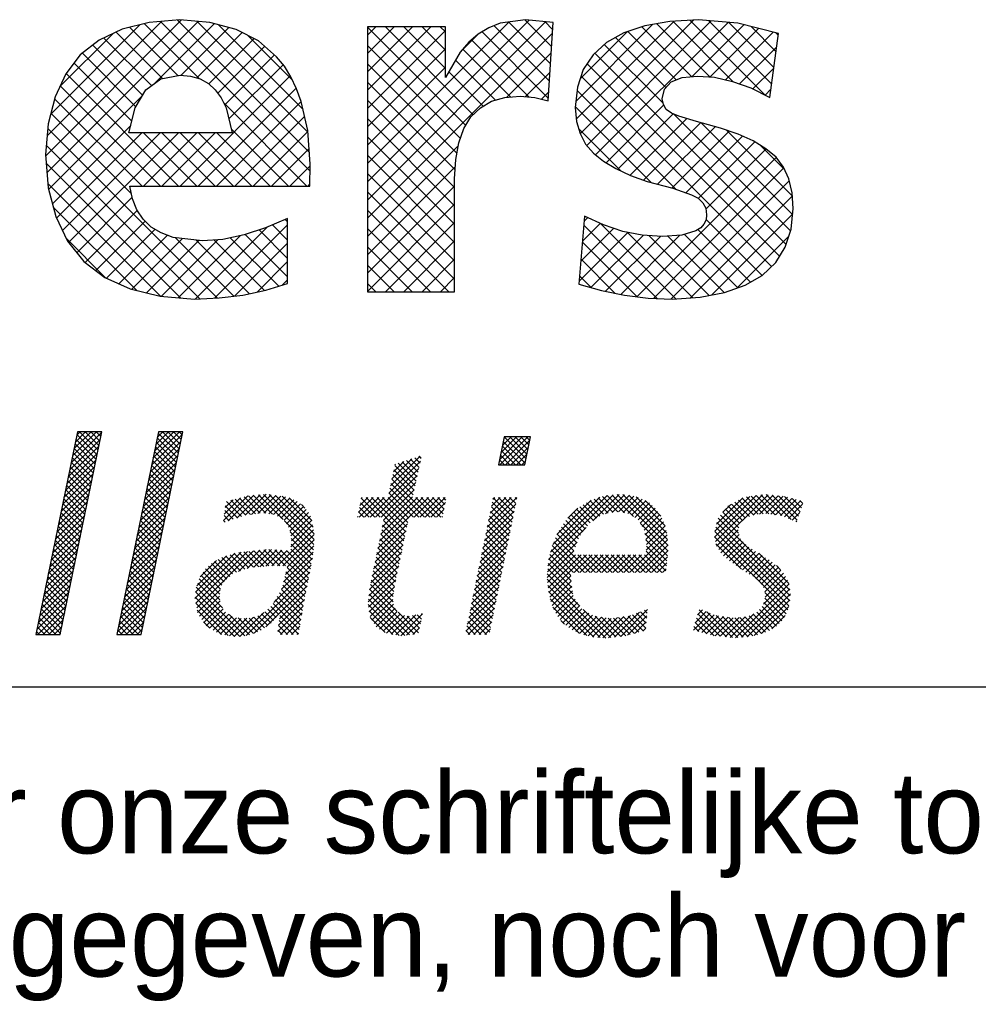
# Model space of a CAD drawing. Extents: x -33748 to 12452, y -14932 to 2888.
# Tile 147 of 194: x -27185 to -26762, y -2992 to -2557. Entities that reach past the tile are written whole.
import ezdxf

# ---------------------------------------------------------------- set-up
doc = ezdxf.new("R2010")
doc.units = 0
doc.header["$LTSCALE"] = 20
doc.layers.get('0').update_dxf_attribs({"color": 15, "linetype": 'CONTINUOUS'})
for name, color, linetype in [('00KAD070', 5, 'CONTINUOUS'), ('7', 7, 'CONTINUOUS'), ('BL$2----', 7, 'CONTINUOUS')]:
    doc.layers.add(name, color=color, linetype=linetype)
doc.styles.add('BURO-018', font='BUROFONT.shx', dxfattribs={"height": 36})

# ---------------------------------------------------------------- blocks, each defined once
blk = doc.blocks.new('A4-VER')
at = {"layer": '00KAD070', "linetype": 'CONTINUOUS'}
blk.add_line((10, 10), (200, 10), dxfattribs=at)
blk = doc.blocks.new('*X14')
at = {"color": 0}
for p, q in [((36.784, -45.385), (39.278, -42.892)), ((36.9, -44.82), (38.854, -42.866)), ((37.016, -44.255), (38.405, -42.866)), ((37.132, -43.691), (37.956, -42.866)), ((37.248, -43.126), (37.507, -42.866)), ((38.899, -44.736), (37.255, -43.092)), ((38.976, -44.364), (37.478, -42.866)), ((39.052, -43.991), (37.927, -42.866)), ((39.129, -43.619), (38.376, -42.866)), ((39.205, -43.246), (38.825, -42.866)), ((39.281, -42.874), (39.274, -42.866)), ((43.326, -45.578), (45.82, -43.084)), ((43.442, -45.013), (45.59, -42.866)), ((43.558, -44.448), (45.141, -42.866)), ((43.674, -43.883), (44.691, -42.866)), ((43.79, -43.318), (44.242, -42.866)), ((45.507, -44.609), (43.863, -42.965)), ((45.584, -44.237), (44.213, -42.866)), ((45.66, -43.864), (44.662, -42.866)), ((45.737, -43.492), (45.111, -42.866)), ((45.813, -43.119), (45.56, -42.866)), ((36.552, -46.515), (39.046, -44.021)), ((36.668, -45.95), (39.162, -43.457)), ((38.746, -45.481), (37.102, -43.837)), ((38.823, -45.109), (37.178, -43.464)), ((43.21, -46.143), (45.704, -43.649)), ((45.354, -45.354), (43.71, -43.71)), ((45.431, -44.982), (43.786, -43.337)), ((71.641, -45.102), (73.47, -43.273)), ((71.658, -45.534), (73.919, -43.273)), ((71.755, -44.539), (73.021, -43.273)), ((73.373, -45.534), (71.86, -44.021)), ((71.869, -43.976), (72.572, -43.273)), ((73.711, -45.424), (71.935, -43.647)), ((71.983, -43.414), (72.123, -43.273)), ((73.787, -45.05), (72.011, -43.274)), ((72.107, -45.534), (74.09, -43.552)), ((73.862, -44.676), (72.459, -43.273)), ((73.938, -44.303), (72.908, -43.273)), ((74.013, -43.929), (73.357, -43.273)), ((74.089, -43.556), (73.806, -43.273)), ((36.436, -47.08), (38.93, -44.586)), ((38.593, -46.227), (36.949, -44.582)), ((38.67, -45.854), (37.025, -44.21)), ((42.978, -47.273), (45.472, -44.779)), ((43.094, -46.708), (45.588, -44.214)), ((45.125, -46.472), (43.48, -44.827)), ((45.201, -46.099), (43.557, -44.455)), ((45.278, -45.727), (43.633, -44.082)), ((62.756, -47.252), (65.167, -44.841)), ((72.475, -45.534), (71.709, -44.768)), ((72.924, -45.534), (71.784, -44.395)), ((72.556, -45.534), (73.976, -44.114)), ((73.005, -45.534), (73.862, -44.677)), ((36.32, -47.645), (38.814, -45.151)), ((38.44, -46.972), (36.796, -45.327)), ((38.517, -46.599), (36.872, -44.955)), ((42.862, -47.838), (45.356, -45.344)), ((44.972, -47.217), (43.327, -45.572)), ((45.048, -46.844), (43.404, -45.2)), ((62.639, -47.819), (65.2, -45.257)), ((62.874, -46.685), (64.501, -45.058)), ((62.991, -46.119), (63.835, -45.275)), ((64.755, -47.244), (63.101, -45.59)), ((63.109, -45.552), (63.169, -45.493)), ((64.838, -46.877), (63.383, -45.423)), ((64.92, -46.51), (63.722, -45.312)), ((65.002, -46.143), (64.06, -45.202)), ((65.084, -45.776), (64.399, -45.092)), ((65.166, -45.409), (64.738, -44.981)), ((65.248, -45.042), (65.076, -44.871)), ((71.577, -45.534), (71.558, -45.515)), ((72.026, -45.534), (71.633, -45.142)), ((73.454, -45.534), (73.748, -45.24)), ((36.088, -48.775), (38.582, -46.281)), ((36.204, -48.21), (38.698, -45.716)), ((38.288, -47.717), (36.643, -46.072)), ((38.364, -47.344), (36.719, -45.7)), ((42.746, -48.403), (45.24, -45.909)), ((44.819, -47.962), (43.174, -46.318)), ((44.895, -47.589), (43.251, -45.945)), ((61.103, -49.803), (65.071, -45.836)), ((61.552, -49.803), (64.941, -46.414)), ((64.591, -47.978), (62.947, -46.333)), ((64.673, -47.611), (63.024, -45.962)), ((35.972, -49.34), (38.466, -46.846)), ((38.058, -48.835), (36.414, -47.19)), ((38.135, -48.462), (36.49, -46.817)), ((38.211, -48.089), (36.567, -46.445)), ((42.514, -49.533), (45.008, -47.039)), ((42.63, -48.968), (45.124, -46.474)), ((44.666, -48.707), (43.022, -47.063)), ((44.742, -48.335), (43.098, -46.69)), ((62.001, -49.803), (64.812, -46.993)), ((65.518, -49.803), (62.793, -47.077)), ((65.967, -49.803), (62.87, -46.705)), ((35.741, -50.47), (38.234, -47.976)), ((35.857, -49.905), (38.35, -47.411)), ((37.905, -49.58), (36.261, -47.935)), ((37.982, -49.207), (36.337, -47.563)), ((42.398, -50.098), (44.892, -47.604)), ((44.513, -49.452), (42.869, -47.808)), ((44.59, -49.08), (42.945, -47.435)), ((49.569, -50.112), (51.655, -48.026)), ((50.257, -49.873), (52.152, -47.978)), ((50.933, -49.646), (52.648, -47.93)), ((51.456, -49.572), (53.055, -47.973)), ((53.159, -49.567), (51.622, -48.029)), ((51.978, -49.499), (53.445, -48.032)), ((54.036, -49.995), (52.031, -47.99)), ((56.526, -52.036), (52.441, -47.95)), ((56.563, -51.624), (52.887, -47.947)), ((56.556, -51.168), (53.416, -48.028)), ((62.203, -50.05), (64.682, -47.571)), ((64.62, -49.803), (62.638, -47.821)), ((65.069, -49.803), (62.715, -47.449)), ((75.623, -53.244), (80.869, -47.997)), ((79.206, -50.11), (81.367, -47.948)), ((80.239, -49.525), (81.782, -47.983)), ((82.537, -49.759), (80.784, -48.006)), ((80.797, -49.417), (82.196, -48.017)), ((85.336, -52.109), (81.192, -47.965)), ((85.299, -51.623), (81.648, -47.972)), ((85.228, -51.103), (82.137, -48.012)), ((89.124, -51.417), (92.498, -48.043)), ((89.197, -51.793), (93.017, -47.973)), ((89.278, -52.161), (93.465, -47.974)), ((92.255, -49.633), (93.874, -48.014)), ((94.052, -49.6), (92.495, -48.043)), ((94.578, -49.677), (92.891, -47.99)), ((95.348, -49.998), (93.309, -47.958)), ((95.843, -50.043), (93.807, -48.008)), ((35.625, -51.035), (38.118, -48.541)), ((37.752, -50.325), (36.108, -48.68)), ((37.829, -49.952), (36.184, -48.308)), ((42.166, -51.228), (44.66, -48.734)), ((42.282, -50.663), (44.776, -48.169)), ((44.36, -50.197), (42.716, -48.553)), ((44.437, -49.825), (42.792, -48.18)), ((49.168, -50.064), (51.158, -48.074)), ((49.237, -49.546), (50.555, -48.228)), ((49.305, -49.029), (49.95, -48.384)), ((50.638, -49.74), (49.419, -48.521)), ((50.985, -49.638), (49.776, -48.429)), ((51.379, -49.583), (50.133, -48.337)), ((51.773, -49.528), (50.49, -48.245)), ((52.166, -49.472), (50.847, -48.153)), ((52.632, -49.489), (51.212, -48.069)), ((52.462, -49.464), (53.835, -48.091)), ((52.853, -49.522), (54.225, -48.15)), ((53.245, -49.579), (54.574, -48.25)), ((53.564, -49.708), (54.89, -48.383)), ((53.844, -49.878), (55.181, -48.541)), ((56.462, -50.625), (53.945, -48.108)), ((54.113, -50.058), (55.443, -48.728)), ((56.368, -50.082), (54.508, -48.222)), ((55.803, -49.068), (55.513, -48.778)), ((60.15, -49.409), (61.357, -48.202)), ((60.205, -49.803), (61.806, -48.202)), ((60.267, -48.843), (60.908, -48.202)), ((61.477, -49.803), (60.31, -48.635)), ((60.383, -48.278), (60.459, -48.202)), ((61.926, -49.803), (60.386, -48.263)), ((60.654, -49.803), (62.255, -48.202)), ((63.934, -51.362), (60.774, -48.202)), ((64.012, -50.99), (61.223, -48.202)), ((64.09, -50.619), (61.672, -48.202)), ((61.737, -52.312), (65.847, -48.202)), ((61.853, -51.747), (65.398, -48.202)), ((61.97, -51.181), (64.949, -48.202)), ((62.087, -50.616), (64.553, -48.149)), ((64.168, -50.248), (62.121, -48.202)), ((64.245, -49.877), (62.561, -48.193)), ((64.695, -49.803), (66.296, -48.202)), ((66.416, -49.803), (64.815, -48.202)), ((65.144, -49.803), (66.745, -48.202)), ((66.865, -49.803), (65.264, -48.202)), ((65.593, -49.803), (67.194, -48.202)), ((67.037, -49.526), (65.713, -48.202)), ((66.042, -49.803), (67.224, -48.621)), ((67.114, -49.154), (66.163, -48.202)), ((67.191, -48.782), (66.612, -48.202)), ((67.268, -48.41), (67.061, -48.202)), ((70.512, -51.17), (72.944, -48.738)), ((70.628, -50.605), (73.031, -48.202)), ((70.744, -50.04), (72.582, -48.202)), ((70.86, -49.475), (72.133, -48.202)), ((70.977, -48.91), (71.684, -48.202)), ((72.648, -50.197), (71.042, -48.591)), ((71.093, -48.345), (71.235, -48.202)), ((72.724, -49.824), (71.119, -48.219)), ((72.799, -49.451), (71.551, -48.202)), ((72.875, -49.077), (72, -48.202)), ((72.951, -48.704), (72.449, -48.202)), ((73.027, -48.331), (72.898, -48.202)), ((75.773, -52.645), (80.371, -48.047)), ((75.953, -52.015), (79.784, -48.185)), ((76.295, -51.225), (79.087, -48.432)), ((79.526, -49.891), (78.437, -48.802)), ((79.793, -49.709), (78.713, -48.629)), ((80.088, -49.555), (78.997, -48.464)), ((80.464, -49.482), (79.329, -48.347)), ((80.839, -49.408), (79.66, -48.229)), ((81.24, -49.36), (79.991, -48.111)), ((81.781, -49.452), (80.376, -48.047)), ((81.294, -49.369), (82.557, -48.105)), ((81.677, -49.435), (82.905, -48.207)), ((82.061, -49.5), (83.229, -48.332)), ((82.369, -49.641), (83.532, -48.478)), ((82.633, -49.826), (83.816, -48.642)), ((85.09, -50.516), (82.729, -48.155)), ((84.757, -49.734), (83.472, -48.449)), ((89.148, -50.944), (91.979, -48.113)), ((89.271, -50.372), (91.423, -48.22)), ((89.788, -49.406), (90.429, -48.765)), ((91.635, -49.876), (90.49, -48.732)), ((91.957, -49.75), (90.78, -48.573)), ((92.28, -49.623), (91.07, -48.414)), ((92.672, -49.567), (91.36, -48.255)), ((93.08, -49.526), (91.704, -48.15)), ((93.526, -49.523), (92.1, -48.096)), ((92.781, -49.556), (94.283, -48.055)), ((93.281, -49.506), (94.691, -48.095)), ((93.689, -49.547), (95.053, -48.182)), ((94.08, -49.604), (95.407, -48.277)), ((95.956, -49.708), (94.305, -48.057)), ((94.472, -49.661), (95.76, -48.373)), ((94.809, -49.773), (96.114, -48.468)), ((96.07, -49.372), (94.815, -48.118)), ((95.126, -49.905), (96.28, -48.751)), ((96.183, -49.037), (95.43, -48.284)), ((96.297, -48.702), (96.045, -48.45)), ((35.509, -51.6), (38.002, -49.106)), ((37.599, -51.07), (35.955, -49.425)), ((37.676, -50.697), (36.031, -49.053)), ((42.051, -51.793), (44.544, -49.299)), ((44.207, -50.942), (42.563, -49.298)), ((44.284, -50.57), (42.639, -48.925)), ((49.972, -49.972), (49.273, -49.273)), ((50.305, -49.856), (49.325, -48.876)), ((54.289, -50.331), (55.684, -48.936)), ((54.465, -50.604), (55.897, -49.172)), ((54.584, -50.934), (56.089, -49.429)), ((60.579, -49.803), (60.156, -49.38)), ((61.028, -49.803), (60.233, -49.008)), ((66.491, -49.803), (67.107, -49.187)), ((70.396, -51.736), (72.83, -49.302)), ((72.496, -50.943), (70.889, -49.336)), ((72.572, -50.57), (70.965, -48.964)), ((77.185, -49.886), (77.99, -49.081)), ((78.591, -50.752), (77.451, -49.612)), ((78.786, -50.498), (77.672, -49.384)), ((78.992, -50.256), (77.893, -49.157)), ((79.259, -50.073), (78.16, -48.974)), ((82.897, -50.011), (84.051, -48.856)), ((83.08, -50.277), (84.286, -49.07)), ((83.235, -50.571), (84.478, -49.328)), ((83.391, -50.864), (84.664, -49.591)), ((91.068, -51.106), (89.601, -49.639)), ((91.089, -50.678), (89.801, -49.39)), ((91.184, -50.324), (90.001, -49.141)), ((91.408, -50.099), (90.202, -48.892)), ((95.443, -50.037), (96.05, -49.43)), ((35.277, -52.73), (37.771, -50.236)), ((35.393, -52.165), (37.887, -49.671)), ((37.447, -51.815), (35.802, -50.17)), ((37.523, -51.442), (35.879, -49.798)), ((41.819, -52.923), (44.312, -50.429)), ((41.935, -52.358), (44.428, -49.864)), ((43.978, -52.06), (42.333, -50.416)), ((44.054, -51.687), (42.41, -50.043)), ((44.131, -51.315), (42.486, -49.67)), ((49.305, -50.203), (49.168, -50.066)), ((49.639, -50.088), (49.22, -49.669)), ((56.488, -52.447), (54.14, -50.099)), ((54.642, -51.325), (56.247, -49.72)), ((54.663, -52.202), (56.429, -50.436)), ((54.7, -51.716), (56.363, -50.053)), ((60.13, -49.803), (60.079, -49.752)), ((61.62, -52.878), (64.146, -50.353)), ((63.856, -51.733), (62.198, -50.075)), ((66.94, -49.803), (66.99, -49.753)), ((70.164, -52.866), (72.601, -50.429)), ((70.28, -52.301), (72.715, -49.865)), ((72.344, -51.69), (70.736, -50.081)), ((72.42, -51.317), (70.812, -49.709)), ((78.044, -51.552), (76.838, -50.347)), ((78.201, -51.26), (77.019, -50.078)), ((78.396, -51.006), (77.23, -49.84)), ((85.328, -52.55), (83.107, -50.33)), ((83.468, -51.236), (84.823, -49.881)), ((83.526, -51.627), (84.962, -50.191)), ((95.272, -56.208), (89.3, -50.236)), ((95.247, -55.734), (89.4, -49.887)), ((95.76, -50.169), (95.821, -50.109)), ((35.161, -53.295), (37.655, -50.801)), ((37.294, -52.56), (35.649, -50.916)), ((37.37, -52.188), (35.726, -50.543)), ((41.703, -53.488), (44.197, -50.994)), ((43.825, -52.805), (42.18, -51.161)), ((43.901, -52.433), (42.257, -50.788)), ((53.565, -53.749), (56.496, -50.819)), ((54.004, -53.759), (56.562, -51.201)), ((56.451, -52.859), (54.594, -51.002)), ((61.504, -53.443), (64.026, -50.921)), ((63.622, -52.846), (61.968, -51.192)), ((63.7, -52.475), (62.045, -50.819)), ((63.778, -52.104), (62.121, -50.447)), ((70.048, -53.431), (72.486, -50.992)), ((72.117, -52.809), (70.506, -51.199)), ((72.193, -52.436), (70.583, -50.826)), ((72.269, -52.063), (70.659, -50.454)), ((75.563, -53.752), (78.68, -50.636)), ((77.674, -52.529), (76.317, -51.173)), ((77.797, -52.203), (76.477, -50.883)), ((77.921, -51.878), (76.657, -50.615)), ((82.199, -54.301), (85.26, -51.24)), ((85.286, -52.957), (83.451, -51.122)), ((83.561, -52.49), (85.175, -50.876)), ((83.584, -52.018), (85.089, -50.512)), ((95.166, -57), (89.141, -50.975)), ((95.233, -56.618), (89.221, -50.605)), ((89.456, -52.432), (91.05, -50.838)), ((89.634, -52.703), (91.113, -51.224)), ((34.929, -54.424), (37.423, -51.931)), ((35.045, -53.86), (37.539, -51.366)), ((37.064, -53.678), (35.42, -52.033)), ((37.141, -53.305), (35.496, -51.661)), ((37.217, -52.933), (35.573, -51.288)), ((41.587, -54.053), (44.081, -51.559)), ((43.672, -53.55), (42.027, -51.906)), ((43.748, -53.178), (42.104, -51.533)), ((54.355, -53.857), (56.561, -51.651)), ((56.392, -53.249), (54.673, -51.529)), ((56.319, -53.625), (54.684, -51.99)), ((61.387, -54.009), (63.907, -51.489)), ((63.467, -53.588), (61.814, -51.936)), ((63.544, -53.217), (61.891, -51.564)), ((69.931, -53.996), (72.372, -51.556)), ((71.965, -53.556), (70.353, -51.944)), ((72.041, -53.183), (70.43, -51.571)), ((75.525, -54.239), (77.941, -51.823)), ((78.548, -54.301), (76.046, -51.8)), ((78.997, -54.301), (76.182, -51.486)), ((82.648, -54.301), (85.301, -51.648)), ((85.244, -53.364), (83.529, -51.649)), ((95.066, -57.349), (89.122, -51.405)), ((91.298, -54.03), (89.23, -51.962)), ((89.838, -52.948), (91.235, -51.551)), ((90.091, -53.144), (91.44, -51.795)), ((90.344, -53.34), (91.654, -52.03)), ((34.813, -54.989), (37.307, -52.496)), ((36.911, -54.423), (35.267, -52.778)), ((36.988, -54.05), (35.343, -52.406)), ((41.355, -55.183), (43.849, -52.689)), ((41.471, -54.618), (43.965, -52.124)), ((43.519, -54.295), (41.874, -52.651)), ((43.595, -53.923), (41.951, -52.278)), ((46.858, -56.415), (50.62, -52.653)), ((46.912, -55.912), (50.095, -52.729)), ((46.924, -56.798), (51.123, -52.599)), ((46.995, -57.176), (51.627, -52.544)), ((51.233, -53.927), (50.05, -52.744)), ((50.399, -54.221), (52.13, -52.49)), ((51.626, -53.871), (50.429, -52.674)), ((52.042, -53.838), (50.834, -52.63)), ((51.092, -53.977), (52.634, -52.435)), ((52.458, -53.805), (51.239, -52.586)), ((52.874, -53.772), (51.644, -52.542)), ((51.649, -53.869), (53.081, -52.437)), ((53.294, -53.743), (52.049, -52.498)), ((52.137, -53.83), (53.507, -52.46)), ((53.753, -53.753), (52.455, -52.455)), ((52.624, -53.792), (53.932, -52.484)), ((54.212, -53.763), (52.874, -52.425)), ((53.111, -53.754), (54.358, -52.507)), ((56.025, -55.127), (53.35, -52.452)), ((56.098, -54.751), (53.825, -52.478)), ((54.061, -55.049), (56.471, -52.639)), ((54.208, -54.453), (56.516, -52.145)), ((56.172, -54.376), (54.3, -52.504)), ((56.245, -54), (54.643, -52.398)), ((61.154, -55.14), (63.669, -52.626)), ((61.271, -54.575), (63.788, -52.057)), ((63.311, -54.33), (61.661, -52.681)), ((63.389, -53.959), (61.738, -52.308)), ((69.699, -55.126), (72.143, -52.683)), ((69.815, -54.561), (72.257, -52.119)), ((71.814, -54.302), (70.2, -52.689)), ((71.89, -53.929), (70.277, -52.316)), ((75.498, -54.715), (77.667, -52.547)), ((77.438, -54.539), (75.727, -52.828)), ((77.65, -54.301), (75.817, -52.468)), ((78.099, -54.301), (75.911, -52.113)), ((83.097, -54.301), (85.333, -52.065)), ((83.546, -54.301), (85.332, -52.515)), ((85.161, -54.179), (83.553, -52.571)), ((85.202, -53.772), (83.593, -52.162)), ((90.599, -53.534), (91.9, -52.233)), ((90.862, -53.72), (92.175, -52.407)), ((91.125, -53.907), (92.45, -52.581)), ((91.387, -54.093), (92.725, -52.755)), ((95.169, -55.207), (92.705, -52.743)), ((34.581, -56.119), (37.075, -53.626)), ((34.697, -55.554), (37.191, -53.061)), ((36.758, -55.168), (35.114, -53.523)), ((36.835, -54.795), (35.19, -53.151)), ((41.239, -55.748), (43.733, -53.254)), ((43.366, -55.04), (41.722, -53.396)), ((43.442, -54.668), (41.798, -53.023)), ((46.999, -55.375), (49.43, -52.945)), ((47.273, -54.653), (48.607, -53.319)), ((49.457, -54.845), (48.193, -53.581)), ((49.689, -54.628), (48.457, -53.396)), ((49.92, -54.41), (48.753, -53.243)), ((50.237, -54.278), (49.05, -53.091)), ((50.569, -54.161), (49.372, -52.964)), ((50.901, -54.044), (49.711, -52.854)), ((53.896, -55.663), (56.412, -53.147)), ((61.05, -55.693), (63.549, -53.194)), ((63.155, -55.073), (61.508, -53.425)), ((63.233, -54.702), (61.584, -53.053)), ((69.583, -55.692), (72.028, -53.246)), ((71.662, -55.049), (70.047, -53.434)), ((71.738, -54.675), (70.124, -53.061)), ((75.535, -55.128), (77.81, -52.853)), ((75.571, -55.541), (78.257, -52.855)), ((77.522, -55.52), (75.577, -53.576)), ((75.625, -55.935), (78.704, -52.857)), ((77.444, -54.993), (75.637, -53.187)), ((77.709, -54.301), (79.151, -52.859)), ((79.446, -54.301), (77.999, -52.854)), ((78.158, -54.301), (79.598, -52.861)), ((79.895, -54.301), (78.45, -52.856)), ((78.607, -54.301), (80.045, -52.863)), ((80.344, -54.301), (78.901, -52.858)), ((79.056, -54.301), (80.492, -52.865)), ((80.793, -54.301), (79.352, -52.86)), ((79.505, -54.301), (80.939, -52.867)), ((81.242, -54.301), (79.803, -52.862)), ((79.954, -54.301), (81.386, -52.869)), ((81.691, -54.301), (80.254, -52.864)), ((80.403, -54.301), (81.833, -52.871)), ((82.14, -54.301), (80.705, -52.866)), ((80.852, -54.301), (82.28, -52.873)), ((82.589, -54.301), (81.156, -52.868)), ((81.301, -54.301), (82.727, -52.875)), ((83.038, -54.301), (81.606, -52.87)), ((81.75, -54.301), (83.174, -52.876)), ((83.487, -54.301), (82.057, -52.872)), ((83.936, -54.301), (82.508, -52.874)), ((84.385, -54.301), (82.959, -52.876)), ((84.834, -54.301), (83.41, -52.878)), ((83.995, -54.301), (85.28, -53.016)), ((84.444, -54.301), (85.229, -53.516)), ((91.661, -54.268), (93, -52.93)), ((91.944, -54.434), (93.274, -53.104)), ((92.227, -54.6), (93.549, -53.278)), ((92.471, -54.806), (93.804, -53.472)), ((34.465, -56.684), (36.959, -54.191)), ((36.606, -55.913), (34.961, -54.269)), ((36.682, -55.541), (35.038, -53.896)), ((41.007, -56.878), (43.501, -54.384)), ((41.123, -56.313), (43.617, -53.819)), ((43.213, -55.785), (41.569, -54.141)), ((43.289, -55.413), (41.645, -53.768)), ((48.921, -55.656), (47.531, -54.266)), ((49.049, -55.335), (47.716, -54.002)), ((49.226, -55.063), (47.955, -53.792)), ((51.024, -59.433), (56.194, -54.263)), ((53.263, -56.745), (56.303, -53.705)), ((55.878, -55.878), (54.256, -54.256)), ((55.951, -55.502), (54.345, -53.896)), ((60.948, -56.693), (63.311, -54.331)), ((60.999, -56.193), (63.43, -53.762)), ((63.029, -55.845), (61.354, -54.17)), ((63.082, -55.449), (61.431, -53.798)), ((69.351, -56.822), (71.799, -54.373)), ((69.467, -56.257), (71.914, -53.81)), ((71.511, -55.795), (69.894, -54.178)), ((71.586, -55.422), (69.97, -53.806)), ((78.147, -57.043), (75.512, -54.409)), ((77.6, -56.047), (75.545, -53.992)), ((84.893, -54.301), (85.177, -54.017)), ((92.712, -55.013), (94.058, -53.667)), ((92.911, -55.263), (94.312, -53.862)), ((93.096, -55.527), (94.515, -54.108)), ((93.194, -55.878), (94.716, -54.357)), ((94.494, -54.083), (94.145, -53.734)), ((34.349, -57.249), (36.843, -54.755)), ((36.453, -56.658), (34.808, -55.014)), ((36.529, -56.286), (34.885, -54.641)), ((40.891, -57.443), (43.385, -54.949)), ((43.06, -56.53), (41.416, -54.886)), ((43.137, -56.158), (41.492, -54.513)), ((49.106, -57.188), (47.076, -55.159)), ((48.879, -56.512), (47.194, -54.827)), ((48.867, -56.051), (47.351, -54.535)), ((51.664, -59.242), (56.085, -54.822)), ((55.735, -56.633), (54.079, -54.977)), ((55.805, -56.254), (54.168, -54.617)), ((60.975, -57.115), (63.191, -54.899)), ((62.972, -56.686), (61.201, -54.914)), ((62.976, -56.241), (61.277, -54.542)), ((69.235, -57.387), (71.685, -54.937)), ((71.359, -56.541), (69.741, -54.923)), ((71.435, -56.168), (69.817, -54.551)), ((80.284, -59.63), (75.511, -54.856)), ((75.71, -56.3), (77.437, -54.573)), ((75.794, -56.665), (77.447, -55.012)), ((90.814, -59.606), (95.183, -55.236)), ((93.09, -56.88), (95.041, -54.93)), ((93.221, -56.3), (94.898, -54.623)), ((34.118, -58.379), (36.611, -55.885)), ((34.233, -57.814), (36.727, -55.32)), ((36.3, -57.403), (34.655, -55.759)), ((36.376, -57.031), (34.732, -55.386)), ((40.775, -58.008), (43.269, -55.514)), ((42.831, -57.648), (41.186, -56.004)), ((42.907, -57.276), (41.263, -55.631)), ((42.984, -56.903), (41.339, -55.259)), ((50.516, -59.497), (46.914, -55.894)), ((50.916, -59.447), (46.959, -55.49)), ((47.065, -57.555), (48.909, -55.711)), ((52.633, -58.723), (55.975, -55.38)), ((55.536, -57.781), (53.72, -55.965)), ((53.73, -58.074), (55.866, -55.938)), ((55.602, -57.398), (53.885, -55.681)), ((55.669, -57.016), (53.99, -55.337)), ((61.036, -57.503), (63.081, -55.458)), ((64.711, -59.323), (61.053, -55.665)), ((61.097, -57.892), (63.011, -55.977)), ((63.288, -57.451), (61.124, -55.287)), ((69.119, -57.952), (71.57, -55.5)), ((71.131, -57.661), (69.511, -56.041)), ((71.207, -57.288), (69.588, -55.668)), ((71.283, -56.915), (69.664, -55.296)), ((79.804, -59.598), (75.554, -55.349)), ((79.309, -59.552), (75.605, -55.849)), ((75.915, -56.993), (77.504, -55.403)), ((76.055, -57.302), (77.562, -55.795)), ((91.297, -59.571), (95.234, -55.634)), ((91.78, -59.537), (95.284, -56.033)), ((94.939, -57.671), (93.207, -55.939)), ((34.002, -58.944), (36.495, -56.45)), ((36.147, -58.148), (34.502, -56.504)), ((36.223, -57.776), (34.579, -56.131)), ((40.543, -59.138), (43.037, -56.644)), ((40.659, -58.573), (43.153, -56.079)), ((42.678, -58.393), (41.033, -56.749)), ((42.754, -58.021), (41.11, -56.376)), ((50.085, -59.514), (46.871, -56.3)), ((49.546, -59.424), (46.925, -56.803)), ((47.219, -57.85), (48.845, -56.224)), ((47.403, -58.115), (48.898, -56.62)), ((55.336, -58.928), (53.222, -56.814)), ((55.403, -58.546), (53.388, -56.531)), ((55.469, -58.163), (53.554, -56.248)), ((53.662, -58.591), (55.759, -56.494)), ((63.92, -59.43), (60.97, -56.48)), ((64.316, -59.376), (61.012, -56.072)), ((61.246, -58.191), (62.942, -56.495)), ((68.886, -59.082), (71.341, -56.627)), ((69.002, -58.517), (71.456, -56.064)), ((70.98, -58.407), (69.358, -56.786)), ((71.056, -58.034), (69.435, -56.413)), ((78.738, -59.43), (75.74, -56.433)), ((76.196, -57.61), (77.62, -56.186)), ((76.38, -57.875), (77.782, -56.473)), ((76.567, -58.137), (77.957, -56.747)), ((92.334, -59.432), (95.242, -56.525)), ((94.593, -58.222), (93.12, -56.75)), ((94.773, -57.954), (93.203, -56.383)), ((34.063, -59.332), (36.379, -57.015)), ((35.918, -59.266), (34.273, -57.622)), ((35.994, -58.894), (34.349, -57.249)), ((36.07, -58.521), (34.426, -56.877)), ((34.512, -59.332), (36.263, -57.58)), ((40.798, -59.332), (42.921, -57.209)), ((42.525, -59.138), (40.88, -57.494)), ((42.601, -58.766), (40.957, -57.121)), ((49.007, -59.334), (47.028, -57.355)), ((47.586, -58.381), (48.968, -56.999)), ((47.77, -58.646), (49.157, -57.259)), ((48.048, -58.818), (49.346, -57.519)), ((50.511, -59.497), (52.465, -57.543)), ((53.255, -58.194), (52.55, -57.489)), ((53.469, -57.959), (52.796, -57.287)), ((53.683, -57.724), (53.027, -57.068)), ((53.593, -59.109), (55.665, -57.037)), ((53.819, -59.332), (55.57, -57.581)), ((63.465, -59.424), (60.942, -56.901)), ((62.937, -59.345), (61.025, -57.433)), ((61.424, -58.462), (63.007, -56.879)), ((61.602, -58.734), (63.13, -57.206)), ((61.864, -58.921), (63.306, -57.479)), ((65.041, -59.203), (63.375, -57.538)), ((65.358, -57.725), (65.284, -57.651)), ((69.086, -59.332), (71.227, -57.191)), ((70.828, -59.154), (69.205, -57.531)), ((70.904, -58.781), (69.282, -57.158)), ((78.093, -59.234), (75.968, -57.109)), ((76.767, -58.386), (78.132, -57.021)), ((77.016, -58.586), (78.335, -57.267)), ((77.264, -58.786), (78.616, -57.435)), ((77.542, -58.958), (78.896, -57.604)), ((80.689, -59.586), (78.423, -57.32)), ((80.988, -59.553), (83.018, -57.523)), ((81.492, -59.498), (83.67, -57.32)), ((83.558, -58.413), (82.764, -57.619)), ((83.6, -58.006), (83.09, -57.496)), ((83.642, -57.599), (83.415, -57.373)), ((87.393, -58.985), (88.762, -57.616)), ((87.541, -58.389), (88.447, -57.482)), ((87.741, -57.739), (88.131, -57.349)), ((90.077, -59.544), (87.867, -57.334)), ((90.576, -59.594), (88.477, -57.495)), ((90.394, -59.576), (92.318, -57.652)), ((93.863, -58.84), (92.564, -57.541)), ((94.143, -58.671), (92.777, -57.305)), ((92.945, -59.27), (95.146, -57.07)), ((94.368, -58.447), (92.98, -57.059)), ((35.085, -59.332), (34.12, -58.367)), ((35.534, -59.332), (34.197, -57.994)), ((34.961, -59.332), (36.148, -58.145)), ((41.821, -59.332), (40.727, -58.239)), ((42.27, -59.332), (40.804, -57.866)), ((41.247, -59.332), (42.805, -57.774)), ((41.696, -59.332), (42.689, -58.339)), ((48.031, -58.807), (47.546, -58.322)), ((48.325, -58.989), (49.611, -57.703)), ((48.603, -59.161), (49.887, -57.876)), ((48.896, -59.316), (50.236, -57.976)), ((49.281, -59.38), (50.621, -58.041)), ((51.298, -59.381), (49.637, -57.719)), ((49.666, -59.444), (51.086, -58.024)), ((50.051, -59.508), (51.63, -57.929)), ((51.624, -59.257), (50.365, -57.998)), ((51.95, -59.134), (50.864, -58.048)), ((52.254, -58.99), (51.27, -58.005)), ((52.518, -58.804), (51.64, -57.926)), ((52.781, -58.618), (51.98, -57.817)), ((53.041, -58.43), (52.276, -57.664)), ((54.842, -59.332), (53.713, -58.203)), ((55.27, -59.311), (53.765, -57.806)), ((54.268, -59.332), (55.476, -58.124)), ((62.318, -59.175), (61.108, -57.965)), ((62.152, -59.082), (63.567, -57.666)), ((62.44, -59.243), (63.889, -57.793)), ((62.806, -59.325), (64.284, -57.847)), ((63.197, -59.384), (64.822, -57.758)), ((63.588, -59.442), (65.373, -57.656)), ((64.069, -59.41), (65.25, -58.228)), ((65.12, -58.834), (64.127, -57.841)), ((65.199, -58.464), (64.543, -57.808)), ((65.279, -58.095), (64.92, -57.735)), ((70.108, -59.332), (69.052, -58.276)), ((70.557, -59.332), (69.129, -57.903)), ((69.535, -59.332), (71.113, -57.754)), ((69.984, -59.332), (70.998, -58.318)), ((76.911, -58.501), (76.616, -58.207)), ((77.841, -59.108), (79.177, -57.772)), ((78.14, -59.258), (79.529, -57.869)), ((78.485, -59.362), (79.921, -57.926)), ((78.839, -59.457), (80.313, -57.983)), ((79.203, -59.542), (80.714, -58.031)), ((81.094, -59.541), (79.404, -57.851)), ((79.613, -59.58), (81.232, -57.962)), ((81.499, -59.497), (79.929, -57.927)), ((80.024, -59.619), (81.75, -57.893)), ((81.896, -59.445), (80.454, -58.004)), ((80.484, -59.608), (82.294, -57.798)), ((82.247, -59.348), (80.905, -58.005)), ((82.599, -59.25), (81.301, -57.953)), ((82.951, -59.153), (81.698, -57.9)), ((82.032, -59.407), (83.619, -57.82)), ((83.302, -59.056), (82.094, -57.847)), ((83.516, -58.82), (82.439, -57.743)), ((82.652, -59.236), (83.567, -58.321)), ((88.476, -59.29), (87.549, -58.363)), ((89.077, -59.442), (87.655, -58.02)), ((87.743, -59.084), (89.078, -57.749)), ((89.577, -59.493), (87.761, -57.677)), ((88.094, -59.182), (89.438, -57.838)), ((88.444, -59.281), (89.833, -57.893)), ((88.795, -59.38), (90.227, -57.947)), ((89.171, -59.452), (90.621, -58.002)), ((91.022, -59.591), (89.242, -57.811)), ((89.579, -59.493), (91.11, -57.963)), ((91.441, -59.561), (89.763, -57.883)), ((89.987, -59.535), (91.617, -57.905)), ((91.854, -59.526), (90.284, -57.955)), ((92.23, -59.452), (90.779, -58.001)), ((92.606, -59.379), (91.181, -57.955)), ((92.946, -59.27), (91.584, -57.908)), ((93.269, -59.144), (91.945, -57.82)), ((93.582, -59.008), (92.255, -57.681)), ((93.768, -58.896), (94.862, -57.803)), ((34.187, -59.332), (33.967, -59.112)), ((34.636, -59.332), (34.044, -58.739)), ((35.41, -59.332), (36.032, -58.71)), ((40.922, -59.332), (40.574, -58.984)), ((41.371, -59.332), (40.651, -58.611)), ((42.145, -59.332), (42.573, -58.904)), ((53.944, -59.332), (53.608, -58.996)), ((54.393, -59.332), (53.661, -58.6)), ((54.717, -59.332), (55.381, -58.668)), ((55.166, -59.332), (55.287, -59.211)), ((64.588, -59.34), (65.127, -58.8)), ((69.21, -59.332), (68.899, -59.021)), ((69.659, -59.332), (68.976, -58.648)), ((70.433, -59.332), (70.884, -58.881)), ((83.273, -59.064), (83.516, -58.821)), ((87.851, -59.114), (87.443, -58.706)), ((35.859, -59.332), (35.916, -59.275))]:
    blk.add_line(p, q, dxfattribs=at)

msp = doc.modelspace()

# ---------------------------------------------------------------- linework, layer by layer
at = {"color": 170}
for p, q in [((-27173.57404, -2617.20586), (-27113.5893, -2557.22111)), ((-27172.97458, -2624.68863), (-27106.16637, -2557.88041)), ((-27172.89401, -2608.4436), (-27122.30163, -2557.85121)), ((-27171.34277, -2598.81013), (-27131.87151, -2559.33887)), ((-27115.1728, -2581.83622), (-27136.49922, -2560.5098)), ((-27105.83559, -2583.0912), (-27130.04906, -2558.87773)), ((-27125.42417, -2585.22044), (-27099.07267, -2558.86894)), ((-27056.82913, -2624.01543), (-27122.9384, -2557.90616)), ((-27057.16599, -2615.59634), (-27115.49824, -2557.26409)), ((-27113.7994, -2581.6779), (-27092.70766, -2560.58617)), ((-27057.78095, -2606.89915), (-27106.86142, -2557.81868)), ((-27059.97025, -2596.62762), (-27097.23245, -2559.36542)), ((-27031.50635, -2628.70054), (-26960.13369, -2557.32788)), ((-27031.50635, -2636.78277), (-26952.8359, -2558.11232)), ((-27031.50635, -2620.61831), (-26969.09078, -2558.20275)), ((-27031.50635, -2588.28939), (-27003.52044, -2560.30348)), ((-27031.50635, -2580.20716), (-27011.60267, -2560.30348)), ((-27031.50635, -2572.12493), (-27019.6849, -2560.30348)), ((-27031.50635, -2564.0427), (-27027.76713, -2560.30348)), ((-26988.09417, -2603.84585), (-27031.50635, -2560.43367)), ((-26984.75412, -2599.10368), (-27023.55431, -2560.30348)), ((-26997.06524, -2578.71032), (-27015.47208, -2560.30348)), ((-26997.06524, -2570.62809), (-27007.38985, -2560.30348)), ((-26997.06524, -2562.54586), (-26999.30762, -2560.30348)), ((-26951.08413, -2584.28028), (-26975.55788, -2559.80653)), ((-26950.62287, -2576.65931), (-26969.08084, -2558.20134)), ((-26950.16162, -2569.03833), (-26961.99864, -2557.20131)), ((-26949.70036, -2561.41736), (-26953.02581, -2558.09191)), ((-26939.37593, -2593.14574), (-26905.53193, -2559.30174)), ((-26939.25507, -2601.10711), (-26895.97077, -2557.8228)), ((-26937.57089, -2607.50516), (-26887.35741, -2557.29168)), ((-26934.6669, -2612.6834), (-26879.64872, -2557.66522)), ((-26930.75341, -2616.85214), (-26872.24019, -2558.33892)), ((-26888.40566, -2582.3009), (-26910.33995, -2560.36662)), ((-26880.20059, -2582.42375), (-26903.65716, -2558.96718)), ((-26870.06392, -2584.47818), (-26896.67583, -2557.86628)), ((-26856.19599, -2590.26389), (-26889.06302, -2557.39685)), ((-26888.08955, -2582.27051), (-26865.22128, -2559.40224)), ((-26852.96666, -2585.41098), (-26880.81883, -2557.55881)), ((-26852.00978, -2578.28564), (-26871.92811, -2558.3673)), ((-26851.05289, -2571.16029), (-26862.01517, -2560.19802)), ((-27167.30777, -2586.6929), (-27143.94788, -2563.33301)), ((-27126.88992, -2586.28356), (-27147.92848, -2565.245)), ((-27121.99541, -2583.09584), (-27142.46872, -2562.62253)), ((-27106.84686, -2582.8076), (-27086.82352, -2562.78426)), ((-27064.58979, -2583.92584), (-27084.60902, -2563.90661)), ((-27031.50635, -2596.37162), (-26997.06524, -2561.93052)), ((-27031.50635, -2644.865), (-26949.80612, -2563.16478)), ((-26990.38758, -2571.41731), (-26982.66452, -2563.69425)), ((-26951.54539, -2591.90125), (-26980.87696, -2562.56968)), ((-26937.439, -2583.12657), (-26916.76138, -2562.44895)), ((-26899.69734, -2587.17369), (-26921.89471, -2564.97632)), ((-26895.06854, -2583.72026), (-26916.44307, -2562.34573)), ((-26880.16312, -2582.42631), (-26858.7462, -2561.00939)), ((-26873.34061, -2583.68603), (-26852.27111, -2562.61653)), ((-26850.09601, -2564.03494), (-26851.2646, -2562.86636)), ((-27130.77198, -2590.48373), (-27152.80027, -2568.45544)), ((-27101.48132, -2585.52429), (-27081.45976, -2565.50273)), ((-27097.52429, -2589.64949), (-27076.7943, -2568.9195)), ((-26990.47364, -2609.54862), (-27031.50635, -2568.51591)), ((-26960.27963, -2591.24924), (-26985.46858, -2566.06029)), ((-26900.92151, -2594.03175), (-26926.86988, -2568.08337)), ((-26867.10134, -2585.529), (-26850.79232, -2569.21997)), ((-27133.77002, -2595.56793), (-27157.33816, -2571.99979)), ((-27094.51738, -2594.72481), (-27072.50701, -2572.71444)), ((-27031.50635, -2604.45385), (-26997.06524, -2570.01275)), ((-26968.32902, -2591.28208), (-26989.3777, -2570.23341)), ((-26969.97038, -2591.41126), (-26950.32681, -2571.7677)), ((-26846.58962, -2656.44587), (-26931.0978, -2571.93769)), ((-27135.51904, -2601.90113), (-27161.05801, -2576.36216)), ((-27092.68074, -2600.97039), (-27068.74026, -2577.02991)), ((-26991.99027, -2616.11422), (-27031.50635, -2576.59814)), ((-27031.50635, -2612.53608), (-26997.06524, -2578.09498)), ((-26974.99381, -2592.69952), (-26992.59364, -2575.0997)), ((-26849.46111, -2661.65661), (-26934.48896, -2576.62876)), ((-27114.86835, -2630.63406), (-27164.56163, -2580.94078)), ((-27114.26217, -2630.63406), (-27065.58858, -2581.96047)), ((-26980.41345, -2595.36212), (-26995.58767, -2580.1879)), ((-26961.61859, -2591.14171), (-26950.8475, -2580.37062)), ((-26853.03155, -2666.1684), (-26937.1062, -2582.09375)), ((-26861.23467, -2587.74455), (-26852.04608, -2578.55596)), ((-27122.95058, -2630.63406), (-27167.17518, -2586.40945)), ((-26992.75671, -2623.43), (-27031.50635, -2584.68037)), ((-27172.26851, -2632.06479), (-27130.89346, -2590.68973)), ((-27106.17994, -2630.63406), (-27062.94068, -2587.3948)), ((-26954.63345, -2592.2388), (-26951.36819, -2588.97354)), ((-26895.26014, -2632.02204), (-26938.83216, -2588.45002)), ((-26855.84651, -2590.43863), (-26853.29984, -2587.89195)), ((-27131.03281, -2630.63406), (-27169.62975, -2592.03711)), ((-27098.0977, -2630.63406), (-27060.73055, -2593.2669)), ((-27058.29273, -2630.63406), (-27094.83278, -2594.09401)), ((-26993.00365, -2631.2653), (-27031.50635, -2592.7626)), ((-26906.25095, -2629.11346), (-26939.67096, -2595.69345)), ((-26926.12267, -2620.30363), (-26900.66362, -2594.84459)), ((-27135.70131, -2634.04779), (-27171.26126, -2598.48783)), ((-27090.01547, -2630.63406), (-27059.24401, -2599.86259)), ((-26920.99622, -2623.25941), (-26896.44002, -2598.70321)), ((-26844.59459, -2650.35867), (-26896.11451, -2598.83874)), ((-27170.61088, -2638.48939), (-27136.01815, -2603.89666)), ((-26993.00365, -2639.34753), (-27031.50635, -2600.84483)), ((-26915.49765, -2625.84307), (-26890.44144, -2600.78686)), ((-26909.63174, -2628.0594), (-26884.19989, -2602.62754)), ((-26843.6984, -2643.17263), (-26884.2608, -2602.61022)), ((-27097.78573, -2680.04559), (-27172.61546, -2605.21586)), ((-27168.83381, -2644.79454), (-27131.0975, -2607.05824)), ((-27166.20611, -2650.24908), (-27123.01527, -2607.05824)), ((-27163.44991, -2655.57511), (-27114.93304, -2607.05824)), ((-27130.42663, -2630.63406), (-27106.85081, -2607.05824)), ((-27106.78612, -2630.63406), (-27130.36194, -2607.05824)), ((-27122.3444, -2630.63406), (-27098.76858, -2607.05824)), ((-27098.70389, -2630.63406), (-27122.2797, -2607.05824)), ((-27090.62166, -2630.63406), (-27114.19747, -2607.05824)), ((-27082.53943, -2630.63406), (-27106.11524, -2607.05824)), ((-27074.4572, -2630.63406), (-27098.03301, -2607.05824)), ((-27066.37497, -2630.63406), (-27091.62959, -2605.37943)), ((-27081.93324, -2630.63406), (-27057.80851, -2606.50932)), ((-26919.47017, -2623.97647), (-26938.26346, -2605.18318)), ((-26903.33963, -2629.84952), (-26877.90657, -2604.41646)), ((-26896.88844, -2631.48055), (-26871.77274, -2606.36485)), ((-26890.87782, -2633.55216), (-26865.89481, -2608.56915)), ((-26843.86013, -2634.92867), (-26872.75776, -2606.03104)), ((-27105.49511, -2680.41845), (-27173.25754, -2612.65602)), ((-26993.00365, -2647.42976), (-27031.50635, -2608.92706)), ((-27031.50635, -2652.94724), (-26991.40729, -2612.84818)), ((-26885.35891, -2636.11548), (-26860.39929, -2611.15587)), ((-26847.18114, -2623.52542), (-26858.25227, -2612.4543)), ((-27073.85101, -2630.63406), (-27057.27478, -2614.05782)), ((-26993.00365, -2655.51199), (-27031.50635, -2617.00929)), ((-26882.01708, -2640.85588), (-26855.37877, -2614.21757)), ((-27113.99089, -2680.0049), (-27173.29398, -2620.70181)), ((-27065.76878, -2630.63406), (-27056.79787, -2621.66314)), ((-26912.58245, -2679.50349), (-26851.01931, -2617.94035)), ((-27031.50635, -2661.02947), (-26992.68222, -2622.20534)), ((-26993.00365, -2663.59422), (-27031.50635, -2625.09152)), ((-26905.22129, -2680.22455), (-26847.59691, -2622.60018)), ((-27122.83514, -2679.24288), (-27172.5901, -2629.48792)), ((-27057.68655, -2630.63406), (-27056.90674, -2629.85424)), ((-26897.4269, -2680.51239), (-26845.2106, -2628.29609)), ((-27031.50635, -2669.1117), (-26993.00365, -2630.60899)), ((-26993.00365, -2671.67645), (-27031.50635, -2633.17375)), ((-27159.8354, -2660.04283), (-27135.37871, -2635.58613)), ((-27031.50635, -2677.19393), (-26993.00365, -2638.69123)), ((-26888.85165, -2680.01938), (-26843.85321, -2635.02094)), ((-27133.39375, -2676.7665), (-27170.2423, -2639.91795)), ((-27156.08747, -2664.37713), (-27133.16417, -2641.45382)), ((-26995.50238, -2677.25995), (-27031.50635, -2641.25598)), ((-26879.51082, -2678.76078), (-26843.67305, -2642.92301)), ((-27151.49668, -2667.86857), (-27129.71065, -2646.08254)), ((-27099.07838, -2680.10811), (-27066.74122, -2647.77095)), ((-27066.74122, -2654.51449), (-27073.47541, -2647.7803)), ((-27066.74122, -2646.43226), (-27067.81071, -2645.36277)), ((-27023.49014, -2677.25995), (-26993.00365, -2646.77346)), ((-26936.54813, -2654.97578), (-26928.70351, -2647.13117)), ((-26935.81654, -2646.16197), (-26934.26496, -2644.61039)), ((-26895.34061, -2680.43495), (-26928.59539, -2647.18018)), ((-26857.21314, -2670.06904), (-26881.91561, -2645.36657)), ((-27146.80028, -2671.2544), (-27125.26319, -2649.71731)), ((-27107.57136, -2680.51887), (-27075.84339, -2648.79089)), ((-27066.74122, -2670.67896), (-27085.47391, -2651.94627)), ((-27066.74122, -2662.59672), (-27079.34948, -2649.98846)), ((-27003.58461, -2677.25995), (-27031.50635, -2649.33821)), ((-26938.01129, -2672.6034), (-26916.51582, -2651.10793)), ((-26937.27971, -2663.78959), (-26922.789, -2649.29888)), ((-26903.57234, -2680.28545), (-26935.96058, -2647.89722)), ((-26887.74484, -2679.94849), (-26916.60252, -2651.09082)), ((-26867.90608, -2675.54056), (-26891.54362, -2651.90302)), ((-26862.33035, -2673.03406), (-26885.53699, -2649.82742)), ((-27147.14727, -2671.09521), (-27164.54473, -2653.69774)), ((-27141.25994, -2673.79629), (-27119.81025, -2652.3466)), ((-27135.61894, -2676.23752), (-27113.17342, -2653.792)), ((-27129.08903, -2677.78984), (-27105.96502, -2654.66584)), ((-27122.48961, -2679.27265), (-27097.58183, -2654.36487)), ((-27090.47331, -2679.27578), (-27116.34109, -2653.40801)), ((-27115.0485, -2679.91377), (-27087.60464, -2652.46992)), ((-27083.50092, -2678.16594), (-27107.14394, -2654.52292)), ((-27076.88019, -2676.70444), (-27099.1068, -2654.47783)), ((-27070.6851, -2674.8173), (-27092.04649, -2653.45591)), ((-27090.12471, -2679.23667), (-27066.74122, -2655.85318)), ((-27015.40791, -2677.25995), (-26993.00365, -2654.85569)), ((-26912.4157, -2679.52432), (-26936.58002, -2655.36001)), ((-26932.78452, -2675.45886), (-26909.72278, -2652.39712)), ((-26926.3516, -2677.10818), (-26902.09329, -2652.84987)), ((-26919.64629, -2678.4851), (-26893.46128, -2652.30008)), ((-26880.63182, -2678.97928), (-26907.05571, -2652.55539)), ((-26873.86795, -2677.66092), (-26898.82276, -2652.70611)), ((-26868.37617, -2675.70836), (-26845.35908, -2652.69126)), ((-27011.66684, -2677.25995), (-27031.50635, -2657.42044)), ((-27080.25528, -2677.44948), (-27066.74122, -2663.93541)), ((-27007.32568, -2677.25995), (-26993.00365, -2662.93792)), ((-26922.02578, -2677.99647), (-26937.19946, -2662.8228)), ((-27019.74907, -2677.25995), (-27031.50635, -2665.50267)), ((-27069.02399, -2674.30041), (-27066.74122, -2672.01764)), ((-27027.8313, -2677.25995), (-27031.50635, -2673.5849)), ((-26999.24345, -2677.25995), (-26993.00365, -2671.02015)), ((-26932.59253, -2675.51196), (-26937.8189, -2670.28559))]:
    msp.add_line(p, q, dxfattribs=at)
at = {"layer": '7', "color": 170, "linetype": 'CONTINUOUS'}
for p, q in [((-27127.90227, -2558.33454), (-27139.81904, -2561.34981)), ((-27114.28458, -2557.15936), (-27127.90227, -2558.33454)), ((-27101.05346, -2558.33454), (-27114.28458, -2557.15936)), ((-27089.39957, -2561.47867), (-27101.05346, -2558.33454)), ((-27031.50635, -2560.30348), (-27031.50635, -2677.25995)), ((-26997.06524, -2560.30348), (-27031.50635, -2560.30348)), ((-26997.06524, -2582.69896), (-26997.06524, -2560.30348)), ((-26977.80874, -2560.69521), (-26982.52493, -2563.57647)), ((-26972.83483, -2558.73142), (-26977.80874, -2560.69521)), ((-26961.70152, -2557.15936), (-26972.83483, -2558.73142)), ((-26949.52188, -2558.46855), (-26961.70152, -2557.15936)), ((-26951.61453, -2593.04367), (-26949.52188, -2558.46855)), ((-26908.92138, -2559.9066), (-26918.21975, -2562.92187)), ((-26897.91692, -2557.94281), (-26908.92138, -2559.9066)), ((-26885.21155, -2557.15936), (-26897.91692, -2557.94281)), ((-26867.92399, -2558.73142), (-26885.21155, -2557.15936)), ((-26849.98183, -2563.18474), (-26867.92399, -2558.73142)), ((-27139.81904, -2561.34981), (-27149.90602, -2566.19486)), ((-27079.57545, -2566.45773), (-27089.39957, -2561.47867)), ((-26982.52493, -2563.57647), (-26986.71539, -2567.11233)), ((-26918.21975, -2562.92187), (-26925.94606, -2567.24119)), ((-26853.78056, -2591.4716), (-26849.98183, -2563.18474)), ((-27149.90602, -2566.19486), (-27158.28693, -2572.74084)), ((-27071.58627, -2573.52945), (-27079.57545, -2566.45773)), ((-26986.71539, -2567.11233), (-26990.51412, -2571.56565)), ((-26925.94606, -2567.24119), (-26931.83744, -2572.61198)), ((-27158.28693, -2572.74084), (-27164.70405, -2581.1269)), ((-27068.17927, -2577.7199), (-27071.58627, -2573.52945)), ((-26990.51412, -2571.56565), (-26997.06524, -2582.69896)), ((-26931.83744, -2572.61198), (-26936.16191, -2579.16311)), ((-27065.29801, -2582.4361), (-27068.17927, -2577.7199)), ((-27164.70405, -2581.1269), (-27169.42024, -2591.20873)), ((-27122.66549, -2583.21955), (-27114.15057, -2581.64749)), ((-27114.15057, -2581.64749), (-27109.56839, -2582.04437)), ((-27109.56839, -2582.04437), (-27105.37793, -2583.21955)), ((-27062.80848, -2587.67287), (-27065.29801, -2582.4361)), ((-26936.16191, -2579.16311), (-26938.65144, -2586.88942)), ((-26892.54613, -2582.69896), (-26885.73729, -2582.04437)), ((-26885.73729, -2582.04437), (-26878.13983, -2582.56495)), ((-26878.13983, -2582.56495), (-26870.28466, -2584.39989)), ((-27129.34548, -2588.0646), (-27122.66549, -2583.21955)), ((-27105.37793, -2583.21955), (-27101.70806, -2585.31735)), ((-27101.70806, -2585.31735), (-27098.69794, -2588.0646)), ((-26938.65144, -2586.88942), (-26939.69777, -2595.92493)), ((-26900.2776, -2587.80689), (-26897.39634, -2584.66276)), ((-26897.39634, -2584.66276), (-26892.54613, -2582.69896)), ((-26870.28466, -2584.39989), (-26862.16147, -2587.28115)), ((-27169.42024, -2591.20873), (-27172.43551, -2603.13065)), ((-27134.05652, -2596.05378), (-27129.34548, -2588.0646)), ((-27098.69794, -2588.0646), (-27096.07955, -2591.60046)), ((-27060.71583, -2593.30654), (-27062.80848, -2587.67287)), ((-26970.73703, -2591.4716), (-26964.05704, -2590.94586)), ((-26964.05704, -2590.94586), (-26957.51106, -2591.4716)), ((-26901.32392, -2592.1262), (-26900.2776, -2587.80689)), ((-26862.16147, -2587.28115), (-26853.78056, -2591.4716)), ((-27096.07955, -2591.60046), (-27093.85289, -2596.05378)), ((-27057.83457, -2606.14077), (-27060.71583, -2593.30654)), ((-26981.60747, -2596.05378), (-26976.63356, -2593.17252)), ((-26976.63356, -2593.17252), (-26970.73703, -2591.4716)), ((-26957.51106, -2591.4716), (-26951.61453, -2593.04367)), ((-26900.79818, -2594.61573), (-26901.32392, -2592.1262)), ((-26899.48899, -2596.84239), (-26900.79818, -2594.61573)), ((-27136.80892, -2607.05824), (-27134.05652, -2596.05378)), ((-27093.85289, -2596.05378), (-27091.22935, -2607.05824)), ((-26985.79792, -2600.11538), (-26981.60747, -2596.05378)), ((-26939.69777, -2595.92493), (-26939.17203, -2602.07917)), ((-26897.13347, -2598.41446), (-26899.48899, -2596.84239)), ((-26893.98934, -2599.72365), (-26897.13347, -2598.41446)), ((-26886.12901, -2602.07917), (-26893.98934, -2599.72365)), ((-27172.43551, -2603.13065), (-27173.6107, -2616.74834)), ((-26988.94205, -2605.2233), (-26985.79792, -2600.11538)), ((-26939.17203, -2602.07917), (-26937.59996, -2607.44997)), ((-26875.52144, -2605.09445), (-26886.12901, -2602.07917)), ((-27091.22935, -2607.05824), (-27136.80892, -2607.05824)), ((-27056.78824, -2620.9388), (-27057.83457, -2606.14077)), ((-26991.16871, -2611.51156), (-26988.94205, -2605.2233)), ((-26937.59996, -2607.44997), (-26935.11558, -2612.16616)), ((-26867.79513, -2607.71284), (-26875.52144, -2605.09445)), ((-26861.11514, -2610.72295), (-26867.79513, -2607.71284)), ((-26992.47791, -2618.84615), (-26991.16871, -2611.51156)), ((-26935.11558, -2612.16616), (-26931.70858, -2616.09374)), ((-26855.48148, -2614.12995), (-26861.11514, -2610.72295)), ((-27173.6107, -2616.74834), (-27172.43551, -2631.41751)), ((-26931.70858, -2616.09374), (-26927.25526, -2619.6296)), ((-26851.02816, -2617.92868), (-26855.48148, -2614.12995)), ((-27056.9171, -2630.63406), (-27056.78824, -2620.9388)), ((-26993.00365, -2627.48993), (-26992.47791, -2618.84615)), ((-26927.25526, -2619.6296), (-26921.75561, -2622.90259)), ((-26847.75517, -2622.24799), (-26851.02816, -2617.92868)), ((-26921.75561, -2622.90259), (-26915.33849, -2625.91786)), ((-26915.33849, -2625.91786), (-26908.00391, -2628.67026)), ((-26845.39965, -2627.48993), (-26847.75517, -2622.24799)), ((-26993.00365, -2677.25995), (-26993.00365, -2627.48993)), ((-26908.00391, -2628.67026), (-26896.60773, -2631.55152)), ((-26843.95644, -2633.64417), (-26845.39965, -2627.48993)), ((-27172.43551, -2631.41751), (-27169.15737, -2644.12289)), ((-27136.41719, -2630.63406), (-27056.9171, -2630.63406)), ((-27135.23685, -2636.26256), (-27136.41719, -2630.63406)), ((-26896.60773, -2631.55152), (-26888.35568, -2634.43278)), ((-26888.35568, -2634.43278), (-26885.47442, -2635.99969)), ((-26843.43586, -2640.58703), (-26843.95644, -2633.64417)), ((-27133.40192, -2641.10761), (-27135.23685, -2636.26256)), ((-26885.47442, -2635.99969), (-26883.38177, -2638.0975)), ((-26883.38177, -2638.0975), (-26882.07257, -2640.45302)), ((-27130.52066, -2645.30322), (-27133.40192, -2641.10761)), ((-26882.07257, -2640.45302), (-26881.67569, -2643.33428)), ((-26881.67569, -2643.33428), (-26881.93856, -2645.56094)), ((-26844.35333, -2649.62254), (-26843.43586, -2640.58703)), ((-27169.15737, -2644.12289), (-27163.92059, -2654.99333)), ((-27126.9848, -2648.70507), (-27130.52066, -2645.30322)), ((-27066.74122, -2644.90634), (-27076.56018, -2649.0968)), ((-27066.74122, -2673.59008), (-27066.74122, -2644.90634)), ((-26935.63617, -2643.98887), (-26938.1257, -2673.98181)), ((-26927.25526, -2647.7876), (-26935.63617, -2643.98887)), ((-26918.74034, -2650.66886), (-26927.25526, -2647.7876)), ((-26882.85603, -2647.39587), (-26884.29923, -2649.0968)), ((-26881.93856, -2645.56094), (-26882.85603, -2647.39587)), ((-27122.53148, -2651.32346), (-27126.9848, -2648.70507)), ((-27117.2947, -2653.29241), (-27122.53148, -2651.32346)), ((-27085.99257, -2652.11207), (-27095.4198, -2654.20472)), ((-27076.56018, -2649.0968), (-27085.99257, -2652.11207)), ((-26910.09656, -2652.37494), (-26918.74034, -2650.66886)), ((-26886.5259, -2650.41115), (-26892.68014, -2652.24093)), ((-26884.29923, -2649.0968), (-26886.5259, -2650.41115)), ((-26846.97172, -2657.61172), (-26844.35333, -2649.62254)), ((-27163.92059, -2654.99333), (-27156.71487, -2663.89998)), ((-27104.32645, -2654.86447), (-27117.2947, -2653.29241)), ((-27095.4198, -2654.20472), (-27104.32645, -2654.86447)), ((-26901.32392, -2652.89552), (-26910.09656, -2652.37494)), ((-26892.68014, -2652.24093), (-26901.32392, -2652.89552)), ((-26851.16217, -2664.42056), (-26846.97172, -2657.61172)), ((-27156.71487, -2663.89998), (-27147.41649, -2670.97169)), ((-26857.18756, -2670.05422), (-26851.16217, -2664.42056)), ((-27147.41649, -2670.97169), (-27136.28318, -2676.07961)), ((-27076.43132, -2676.60535), (-27066.74122, -2673.59008)), ((-26864.651, -2674.37869), (-26857.18756, -2670.05422)), ((-27136.28318, -2676.07961), (-27123.05722, -2679.22374)), ((-27086.51831, -2678.83202), (-27076.43132, -2676.60535)), ((-27031.50635, -2677.25995), (-26993.00365, -2677.25995)), ((-26938.1257, -2673.98181), (-26928.17273, -2676.73421)), ((-26928.17273, -2676.73421), (-26917.95688, -2678.83202)), ((-26884.55695, -2679.74433), (-26873.82052, -2677.65168)), ((-26873.82052, -2677.65168), (-26864.651, -2674.37869)), ((-27123.05722, -2679.22374), (-27107.86231, -2680.53294)), ((-27107.86231, -2680.53294), (-27096.99187, -2680.0072)), ((-27096.99187, -2680.0072), (-27086.51831, -2678.83202)), ((-26917.95688, -2678.83202), (-26907.47817, -2680.14121)), ((-26907.47817, -2680.14121), (-26896.8706, -2680.53294)), ((-26896.8706, -2680.53294), (-26884.55695, -2679.74433))]:
    msp.add_line(p, q, dxfattribs=at)
for points in [[(-27159.54196, -2739.17374), (-27177.88954, -2828.58223), (-27167.12751, -2828.58223), (-27148.77993, -2739.17374), (-27159.54196, -2739.17374)], [(-27123.80246, -2739.17374), (-27142.15547, -2828.58223), (-27131.39344, -2828.58223), (-27113.04043, -2739.17374), (-27123.80246, -2739.17374)], [(-26961.95931, -2753.66068), (-26959.47785, -2741.38371), (-26971.07066, -2741.38371), (-26973.55212, -2753.66068), (-26961.95931, -2753.66068)]]:
    msp.add_lwpolyline(points, dxfattribs=at)

# ---------------------------------------------------------------- block references
at = {"color": 170, "xscale": 5.42988489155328, "yscale": 5.42988489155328, "zscale": 5.42988489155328}
msp.add_blockref('*X14', (-27362.0821, -2506.4163), dxfattribs=at)
at = {"layer": 'BL$2----', "xscale": 20, "yscale": 20, "zscale": 20}
msp.add_blockref('A4-VER', (-29548.0224, -3051.81975), dxfattribs=at)

# ---------------------------------------------------------------- texts
at = {"color": 1, "style": 'BURO-018'}
for s, p in [('Deze tekening blijft eigendom en mag zonder onze schriftelijke toestemming niet', (-28148.0224, -2925.29347)), ('gekopieerd of aan derden ter inzage worden gegeven, noch voor of door derden worden gebruikt', (-28148.0224, -2979.67362))]:
    msp.add_text(s, height=36, dxfattribs=at).set_placement(p)

doc.saveas('drawing.dxf')
